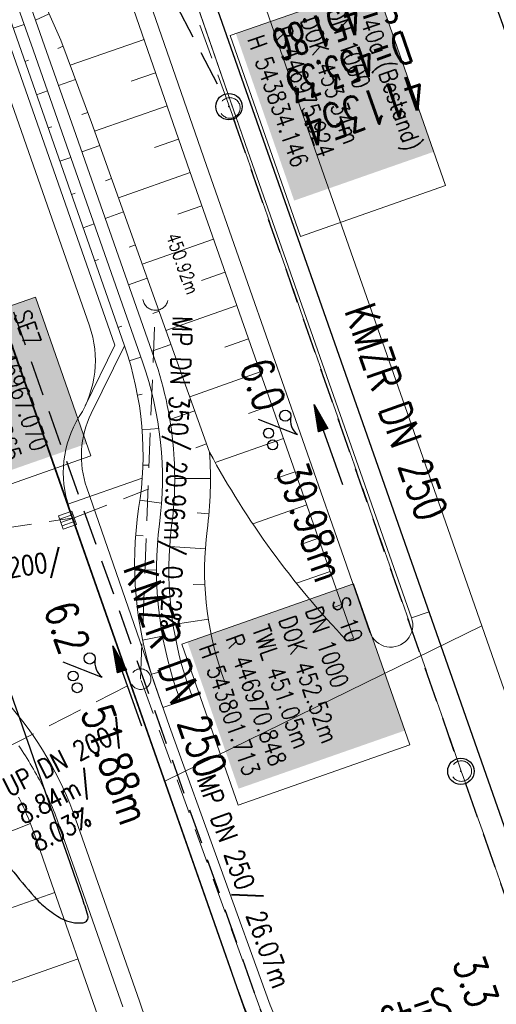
# Model space of a CAD drawing. Extents: x 232973 to 447511, y -373687 to 444035.
# Tile 22 of 40: x 446964 to 446991, y 443783 to 443839. Entities that reach past the tile are written whole.
import ezdxf
from ezdxf.enums import TextEntityAlignment as Align

# ---------------------------------------------------------------- set-up
doc = ezdxf.new("R2010")
doc.units = 0
doc.header["$LTSCALE"] = 2
doc.header["$MEASUREMENT"] = 0
doc.linetypes.add('AUSGEZOGEN', pattern=[0])
doc.linetypes.add('GESTRICH-X2', pattern=[1.5, 1, -0.5])
doc.layers.get('0').update_dxf_attribs({"linetype": 'AUSGEZOGEN'})
for name, color, linetype in [('Beschriftung', 7, 'CONTINUOUS'), ('FBR', 8, 'CONTINUOUS'), ('Hintergrund', 7, 'CONTINUOUS'), ('Hintergrundplan', 7, 'CONTINUOUS'), ('KANAL', 7, 'GESTRICH-X2'), ('PFEIL', 7, 'CONTINUOUS'), ('SCHACHTNR', 6, 'CONTINUOUS'), ('SCHLITZRINNE', 8, 'AUSGEZOGEN'), ('SCHSYMBOL', 7, 'AUSGEZOGEN'), ('STRASSE', 8, 'CONTINUOUS'), ('TEXTO', 4, 'CONTINUOUS'), ('TEXTU', 4, 'CONTINUOUS')]:
    doc.layers.add(name, color=color, linetype=linetype)
doc.styles.add('14059', font='txt_____.ttf', dxfattribs={"width": 0.8, "height": 1})
doc.styles.add('900', font='txt_____.ttf', dxfattribs={"width": 0.8, "height": 1})
doc.styles.add('905', font='txt_____.ttf', dxfattribs={"width": 0.8, "height": 1})
doc.styles.add('ROMANS', font='romans.shx', dxfattribs={"width": 0.8})

# ---------------------------------------------------------------- blocks, each defined once
blk = doc.blocks.new('PROM')
blk.add_line((1.566, 1.817), (0.019, 0.015))
for centre, radius in [((0.317, 1.51), 0.317), ((0.943, 0.291), 0.283), ((1.645, 0.287), 0.283)]:
    blk.add_circle(centre, radius)
blk.add_arc((0.992, 2.682), 1.033, 239.1414, 303.3549)
blk = doc.blocks.new('PFEIL2')
at = {"color": 0}
for p, q in [((0.88, 0.002), (-2.401, -0.012)), ((0.881, -0.271), (0.879, 0.276)), ((0.879, 0.276), (2.429, 0.009)), ((0.911, 0.27), (0.879, 0.265)), ((0.965, 0.261), (0.879, 0.246)), ((1.019, 0.252), (0.879, 0.228)), ((1.073, 0.242), (0.879, 0.209)), ((1.127, 0.233), (0.879, 0.191)), ((1.181, 0.224), (0.879, 0.172)), ((1.235, 0.214), (0.879, 0.154)), ((1.289, 0.205), (0.879, 0.135)), ((1.343, 0.196), (0.879, 0.117)), ((1.397, 0.187), (0.879, 0.098)), ((1.451, 0.177), (0.879, 0.08)), ((1.505, 0.168), (0.879, 0.061)), ((1.559, 0.159), (0.88, 0.043)), ((1.613, 0.149), (0.88, 0.024)), ((1.668, 0.14), (0.88, 0.006)), ((1.722, 0.131), (0.88, -0.013)), ((1.776, 0.121), (0.88, -0.031)), ((1.83, 0.112), (0.88, -0.05)), ((1.884, 0.103), (0.88, -0.068)), ((1.938, 0.094), (0.88, -0.087)), ((1.992, 0.084), (0.88, -0.105)), ((2.046, 0.075), (0.88, -0.124)), ((2.1, 0.066), (0.88, -0.142)), ((2.154, 0.056), (0.88, -0.161)), ((2.208, 0.047), (0.88, -0.179)), ((2.262, 0.038), (0.881, -0.198)), ((2.316, 0.029), (0.881, -0.216)), ((2.37, 0.019), (0.881, -0.235)), ((2.424, 0.01), (0.881, -0.253)), ((2.429, 0.009), (0.881, -0.271))]:
    blk.add_line(p, q, dxfattribs=at)
blk = doc.blocks.new('GST')
at = {"color": 0}
blk.add_circle((0, 0), 0.75, dxfattribs=at)
blk.add_point((0, 0), dxfattribs=at)
blk = doc.blocks.new('10')
blk.add_blockref('GST', (0, 0))
blk = doc.blocks.new('Ein-_Auslauf')
at = {"color": 18, "lineweight": 5, "true_color": 0x000000}
blk.add_lwpolyline([(-0.700676, -0.583948, -0.816874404), (0.724419, -0.589597)], format="xyb", dxfattribs=at)
blk = doc.blocks.new('SK-quadrat Rand')
at = {"color": 18, "lineweight": 5, "true_color": 0x000000}
for p, q in [((-0.4, 0.8), (-0.4, 0)), ((-0.4, 0.8), (0.4, 0.8)), ((-0.2, 0.8), (-0.2, 0)), ((0, 0.8), (0, 0)), ((0.2, 0.8), (0.2, 0)), ((0.4, 0.8), (0.4, 0)), ((-0.4, 0), (0.4, 0))]:
    blk.add_line(p, q, dxfattribs=at)
blk = doc.blocks.new('Schacht')
at = {"color": 18, "lineweight": 5, "true_color": 0x000000}
blk.add_circle((0, 0), 0.779, dxfattribs=at)

msp = doc.modelspace()

# ---------------------------------------------------------------- linework, layer by layer
at = {"layer": 'Beschriftung', "color": 18, "lineweight": 5, "true_color": 0x000000}
for points in [[(446984.192, 443841.145), (446988.179, 443829.733), (446979.934, 443826.853), (446975.948, 443838.265)], [(446964.865, 443823.406), (446968.015, 443814.389), (446962.791, 443812.564), (446959.642, 443821.581)], [(446982.953, 443807.117), (446986.146, 443797.975), (446976.391, 443794.567), (446973.198, 443803.709)]]:
    msp.add_lwpolyline(points, close=True, dxfattribs=at)
at = {"layer": 'FBR'}
for points in [[(446981.167, 443880.67, -0.000036), (446985.547, 443868.172, -0.00001), (446990.142, 443855.056, -0.000011), (446994.25, 443843.328, -0.000533), (447001.752, 443821.837, 0.000455), (447010.521, 443796.702, 0.000701), (447018.513, 443773.963, -0.000624), (447027.494, 443748.425, -0.000234), (447028.928, 443744.324, 0.000022), (447043.87, 443701.542, 0.000434), (447045.613, 443696.566, 0.000135), (447051.241, 443680.557)], [(446963.395, 443791.048, 0.000903), (446963.475, 443790.95, 0.008098), (446964.815, 443789.354, 0.044964), (446965.487, 443788.707, 0.04079), (446966.339, 443788.131, 0.158037), (446967.576, 443787.881, 0.469329), (446967.853, 443788.304, 0.009198), (446967.52, 443789.322, 0.000223), (446952.986, 443831.009, 0.000003), (446941.422, 443864.131, -0.000017)], [(446944.927, 443809.039, 0.01666), (446951.558, 443798.061, 0.023922), (446960.243, 443786.011, 0.001436), (446965.357, 443779.625, 0.003875), (446967.277, 443777.279, 0.002785), (446970.324, 443773.656, -0.000602), (446981.795, 443760.134, -0.0066)]]:
    msp.add_lwpolyline(points, format="xyb", dxfattribs=at)
at = {"layer": 'FBR', "flags": 128}
msp.add_lwpolyline([(446961.903, 443877.94), (446968.147, 443860.134), (446970.628, 443852.863), (446970.799, 443852.274), (446976.341, 443836.546), (446984.571, 443813.112), (446992.782, 443789.739), (447001.122, 443765.641), (447009.39, 443742.174), (447013.083, 443731.651)], dxfattribs=at)
at = {"layer": 'FBR'}
msp.add_lwpolyline([(446978.811, 443777.804), (446977.838, 443779.92), (446953.977, 443847.794), (446944.372, 443875.211)], dxfattribs=at)
at = {"layer": 'Hintergrund', "color": 254, "lineweight": 15, "true_color": 0xcccccc}
for p, q in [((446965.66, 443839.48), (446964.883, 443839.132)), ((446963.611, 443838.672), (446964.227, 443838.888)), ((446971.043, 443838.035), (446966.849, 443836.579)), ((446966.454, 443837.645), (446966.144, 443837.53)), ((446964.273, 443836.784), (446964.478, 443836.856)), ((446967.149, 443835.769), (446966.188, 443835.413)), ((446971.699, 443836.145), (446970.314, 443835.665)), ((446964.934, 443834.897), (446965.552, 443835.113)), ((446972.354, 443834.256), (446968.234, 443832.826)), ((446967.844, 443833.894), (446967.513, 443833.771)), ((446965.595, 443833.009), (446965.802, 443833.082)), ((446973.01, 443832.366), (446971.643, 443831.892)), ((446968.525, 443832.014), (446967.51, 443831.65)), ((446966.256, 443831.122), (446966.877, 443831.339)), ((446969.2, 443830.131), (446968.857, 443830.008)), ((446973.666, 443830.477), (446969.589, 443829.046)), ((446966.918, 443829.234), (446967.125, 443829.307)), ((446974.328, 443828.59), (446972.973, 443828.114)), ((446969.874, 443828.248), (446968.835, 443827.876)), ((446967.579, 443827.347), (446968.202, 443827.565)), ((446974.991, 443826.703), (446970.938, 443825.28)), ((446970.549, 443826.365), (446970.199, 443826.24)), ((446968.24, 443825.459), (446968.449, 443825.532)), ((446971.224, 443824.483), (446970.161, 443824.102)), ((446975.653, 443824.815), (446974.306, 443824.343)), ((446976.315, 443822.928), (446972.288, 443821.515)), ((446971.899, 443822.6), (446971.54, 443822.471)), ((446969.563, 443821.684), (446969.772, 443821.758)), ((446972.573, 443820.717), (446971.486, 443820.328)), ((446976.978, 443821.041), (446975.639, 443820.571)), ((446970.205, 443819.79), (446970.864, 443819.987)), ((446977.64, 443819.154), (446973.637, 443817.749)), ((446973.248, 443818.834), (446972.862, 443818.696)), ((446970.673, 443817.847), (446970.941, 443817.896)), ((446978.302, 443817.267), (446976.972, 443816.8)), ((446973.923, 443816.952), (446972.513, 443816.447)), ((446970.931, 443815.865), (446971.884, 443815.937)), ((446974.598, 443815.069), (446973.98, 443814.848)), ((446978.965, 443815.38), (446975.085, 443814.018)), ((446970.976, 443813.866), (446971.342, 443813.855)), ((446979.627, 443813.493), (446978.456, 443813.082)), ((446974.816, 443813.099), (446972.786, 443813.099)), ((446970.808, 443811.874), (446972.038, 443811.704)), ((446980.29, 443811.605), (446977.226, 443810.53)), ((446974.729, 443811.102), (446974.055, 443811.161)), ((446970.566, 443809.889), (446970.991, 443809.857)), ((446980.952, 443809.718), (446980.109, 443809.422)), ((446974.526, 443809.113), (446972.5, 443809.247)), ((446970.508, 443807.891), (446971.756, 443807.915)), ((446981.614, 443807.831), (446979.704, 443807.163)), ((446974.503, 443807.114), (446973.827, 443807.084)), ((446970.641, 443805.896), (446971.041, 443805.942)), ((446982.274, 443805.943), (446981.876, 443805.804)), ((446986.247, 443805.196), (446987.19, 443805.526)), ((446974.7, 443805.124), (446972.694, 443804.814)), ((446990.247, 443804.732), (446972.23, 443795.926)), ((446970.963, 443803.923), (446972.094, 443804.163)), ((446982.562, 443803.905), (446982.941, 443804.038)), ((446975.114, 443803.169), (446974.46, 443802.993)), ((446971.471, 443801.989), (446971.82, 443802.099)), ((446972.118, 443800.097), (446973.137, 443800.45)), ((446973.796, 443800.685), (446973.182, 443800.469)), ((446960.392, 443791.883), (446964.588, 443793.509)), ((446961.724, 443788.112), (446965.971, 443789.6)), ((446963.046, 443784.337), (446967.293, 443785.825))]:
    msp.add_line(p, q, dxfattribs=at)
for points in [[(446930.981, 443963.092), (446935.389, 443950.486), (446944.145, 443925.367), (446950.833, 443906.385), (446961.358, 443876.315), (446970.072, 443851.509), (446976.947, 443831.697), (446984.754, 443809.453), (446986.245, 443805.194)], [(446928.621, 443962.266), (446933.029, 443949.661), (446941.786, 443924.54), (446948.475, 443905.556), (446958.999, 443875.488), (446967.712, 443850.685), (446974.586, 443830.874), (446982.395, 443808.625), (446983.885, 443804.368)], [(446927.677, 443961.935), (446932.085, 443949.331), (446940.842, 443924.21), (446947.531, 443905.225), (446958.055, 443875.157), (446966.767, 443850.356), (446973.642, 443830.544), (446981.452, 443808.294), (446982.941, 443804.038)], [(446920.745, 443959.509), (446969.389, 443820.669), (446967.702, 443817.237)], [(446915.554, 443957.692), (446966.79, 443811.454)], [(446967.786, 443812.572), (446972.492, 443799.021), (446978.213, 443783.197), (446982.06, 443774.089), (446985.464, 443766.903), (446994.432, 443755.525)], [(446966.228, 443793.4), (446966.209, 443793.453), (446966.151, 443793.617), (446966.09, 443793.781), (446966.029, 443793.943), (446965.965, 443794.105), (446965.901, 443794.267), (446965.834, 443794.428), (446965.767, 443794.588), (446965.697, 443794.748), (446965.627, 443794.907), (446965.555, 443795.066), (446965.524, 443795.133), (446965.481, 443795.223), (446965.406, 443795.38), (446965.33, 443795.537), (446965.252, 443795.692), (446965.173, 443795.847), (446965.092, 443796.002), (446965.01, 443796.155), (446964.926, 443796.308), (446964.842, 443796.46), (446964.755, 443796.611), (446964.668, 443796.761), (446964.579, 443796.911), (446964.488, 443797.06), (446964.396, 443797.208), (446964.303, 443797.355), (446964.209, 443797.501), (446964.113, 443797.646), (446964.016, 443797.791), (446963.918, 443797.934)], [(446963.918, 443797.934), (446964.016, 443797.791), (446964.113, 443797.646), (446964.209, 443797.501), (446964.303, 443797.355), (446964.396, 443797.208), (446964.488, 443797.06), (446964.579, 443796.911), (446964.668, 443796.761), (446964.755, 443796.611), (446964.842, 443796.46), (446964.926, 443796.308), (446965.01, 443796.155), (446965.092, 443796.002), (446965.173, 443795.847), (446965.252, 443795.692), (446965.33, 443795.537), (446965.406, 443795.38), (446965.481, 443795.223), (446965.524, 443795.133), (446965.555, 443795.066), (446965.627, 443794.907), (446965.697, 443794.748), (446965.767, 443794.588), (446965.834, 443794.428), (446965.901, 443794.267), (446965.965, 443794.105), (446966.029, 443793.943), (446966.09, 443793.781), (446966.151, 443793.617), (446966.209, 443793.453), (446966.228, 443793.4), (446967.2, 443790.626), (446969.837, 443783.1)], [(446966.228, 443793.4), (446966.209, 443793.453), (446966.151, 443793.617), (446966.09, 443793.781), (446966.029, 443793.943), (446965.965, 443794.105), (446965.901, 443794.267), (446965.834, 443794.428), (446965.767, 443794.588), (446965.697, 443794.748), (446965.627, 443794.907), (446965.555, 443795.066), (446965.524, 443795.133), (446965.481, 443795.223), (446965.406, 443795.38), (446965.33, 443795.537), (446965.252, 443795.692), (446965.173, 443795.847), (446965.092, 443796.002), (446965.01, 443796.155), (446964.926, 443796.308), (446964.842, 443796.46), (446964.755, 443796.611), (446964.668, 443796.761), (446964.579, 443796.911), (446964.488, 443797.06), (446964.396, 443797.208), (446964.303, 443797.355), (446964.209, 443797.501), (446964.113, 443797.646), (446964.016, 443797.791), (446963.918, 443797.934)], [(446963.918, 443797.934), (446964.016, 443797.791), (446964.113, 443797.646), (446964.209, 443797.501), (446964.303, 443797.355), (446964.396, 443797.208), (446964.488, 443797.06), (446964.579, 443796.911), (446964.668, 443796.761), (446964.755, 443796.611), (446964.842, 443796.46), (446964.926, 443796.308), (446965.01, 443796.155), (446965.092, 443796.002), (446965.173, 443795.847), (446965.252, 443795.692), (446965.33, 443795.537), (446965.406, 443795.38), (446965.481, 443795.223), (446965.524, 443795.133), (446965.555, 443795.066), (446965.627, 443794.907), (446965.697, 443794.748), (446965.767, 443794.588), (446965.834, 443794.428), (446965.901, 443794.267), (446965.965, 443794.105), (446966.029, 443793.943), (446966.09, 443793.781), (446966.151, 443793.617), (446966.209, 443793.453), (446966.228, 443793.4), (446967.2, 443790.626), (446969.837, 443783.1)], [(446968.422, 443782.601), (446965.785, 443790.13), (446964.813, 443792.904), (446964.795, 443792.953), (446964.741, 443793.104), (446964.686, 443793.255), (446964.629, 443793.404), (446964.57, 443793.554), (446964.511, 443793.703), (446964.45, 443793.851), (446964.387, 443793.999), (446964.324, 443794.146), (446964.259, 443794.292), (446964.192, 443794.438), (446964.164, 443794.5), (446964.125, 443794.583), (446964.056, 443794.728), (446963.985, 443794.872), (446963.913, 443795.016)]]:
    msp.add_lwpolyline(points, dxfattribs=at)
for points in [[(446924.053, 443960.667), (446925.474, 443956.139), (446926.759, 443951.291), (446928.435, 443946.58), (446930.016, 443941.836), (446931.646, 443937.11), (446933.238, 443932.369), (446935.009, 443927.692), (446935.337, 443926.67), (446944.818, 443899.341), (446957.928, 443861.55), (446959.567, 443856.826), (446961.21, 443852.104), (446962.857, 443847.383), (446964.506, 443842.663), (446965.485, 443839.871), (446966.322, 443838.001), (446968.06, 443833.311), (446974.767, 443814.597, -0.048938), (446974.626, 443810.161, 0.113003), (446975.444, 443802.08), (446975.7, 443801.39)], [(446972.118, 443800.097), (446971.608, 443801.57, -0.118953), (446970.735, 443811.394, 0.125853), (446969.93, 443820.636), (446921.217, 443959.674, 0.414457)], [(446919.801, 443959.179), (446967.939, 443821.782, -0.227664), (446967.365, 443816.618, 0.227694), (446966.79, 443811.454)], [(446897.237, 443843.634), (446898.106, 443841.154, 0.197945), (446909.764, 443828.07), (446957.035, 443805.108, -0.198221), (446967.172, 443793.731), (446970.78, 443783.432, 0.096812), (446989.43, 443751.056)], [(446969.93, 443820.636), (446968.046, 443816.802, 0.200367), (446967.786, 443812.572)], [(446982.562, 443803.905, -0.067137), (446974.767, 443814.597)], [(446966.79, 443811.454), (446975.97, 443785.251, 0.045108), (446983.281, 443769.125, 0.044349), (446993.32, 443754.542), (447000.305, 443746.107)], [(446983.887, 443804.369, 1), (446986.247, 443805.196)]]:
    msp.add_lwpolyline(points, format="xyb", dxfattribs=at)
at = {"layer": 'Hintergrundplan', "color": 254, "lineweight": 15, "true_color": 0xcccccc}
for p, q in [((446970.072, 443851.509), (446976.947, 443831.697)), ((446965.66, 443839.48), (446964.883, 443839.132)), ((446963.611, 443838.672), (446964.227, 443838.888)), ((446971.043, 443838.035), (446966.849, 443836.579)), ((446966.454, 443837.645), (446966.144, 443837.53)), ((446964.273, 443836.784), (446964.478, 443836.856)), ((446967.149, 443835.769), (446966.188, 443835.413)), ((446971.699, 443836.145), (446970.314, 443835.665)), ((446964.934, 443834.897), (446965.552, 443835.113)), ((446972.354, 443834.256), (446968.234, 443832.826)), ((446967.844, 443833.894), (446967.513, 443833.771)), ((446965.595, 443833.009), (446965.802, 443833.082)), ((446973.01, 443832.366), (446971.643, 443831.892)), ((446968.525, 443832.014), (446967.51, 443831.65)), ((446966.256, 443831.122), (446966.877, 443831.339)), ((446976.947, 443831.697), (446984.754, 443809.453)), ((446969.2, 443830.131), (446968.857, 443830.008)), ((446973.666, 443830.477), (446969.589, 443829.046)), ((446966.918, 443829.234), (446967.125, 443829.307)), ((446974.328, 443828.59), (446972.973, 443828.114)), ((446969.874, 443828.248), (446968.835, 443827.876)), ((446967.579, 443827.347), (446968.202, 443827.565)), ((446974.991, 443826.703), (446970.938, 443825.28)), ((446970.549, 443826.365), (446970.199, 443826.24)), ((446968.24, 443825.459), (446968.449, 443825.532)), ((446971.224, 443824.483), (446970.161, 443824.102)), ((446975.653, 443824.815), (446974.306, 443824.343)), ((446976.315, 443822.928), (446972.288, 443821.515)), ((446971.899, 443822.6), (446971.54, 443822.471)), ((446969.563, 443821.684), (446969.772, 443821.758)), ((446972.573, 443820.717), (446971.486, 443820.328)), ((446976.978, 443821.041), (446975.639, 443820.571)), ((446970.205, 443819.79), (446970.864, 443819.987)), ((446977.64, 443819.154), (446973.637, 443817.749)), ((446973.248, 443818.834), (446972.862, 443818.696)), ((446970.673, 443817.847), (446970.941, 443817.896)), ((446978.302, 443817.267), (446976.972, 443816.8)), ((446973.923, 443816.952), (446972.513, 443816.447)), ((446970.931, 443815.865), (446971.884, 443815.937)), ((446974.598, 443815.069), (446973.98, 443814.848)), ((446978.965, 443815.38), (446975.085, 443814.018)), ((446970.976, 443813.866), (446971.342, 443813.855)), ((446979.627, 443813.493), (446978.456, 443813.082)), ((446966.72, 443811.654), (446970.939, 443813.132)), ((446974.816, 443813.099), (446972.786, 443813.099)), ((446970.808, 443811.874), (446972.038, 443811.704)), ((446980.29, 443811.605), (446977.226, 443810.53)), ((446974.729, 443811.102), (446974.055, 443811.161)), ((446970.566, 443809.889), (446970.991, 443809.857)), ((446980.952, 443809.718), (446980.109, 443809.422)), ((446984.754, 443809.453), (446986.245, 443805.194)), ((446974.526, 443809.113), (446972.5, 443809.247)), ((446970.508, 443807.891), (446971.756, 443807.915)), ((446981.614, 443807.831), (446979.704, 443807.163)), ((446974.503, 443807.114), (446973.827, 443807.084)), ((446970.641, 443805.896), (446971.041, 443805.942)), ((446982.274, 443805.943), (446981.876, 443805.804)), ((446986.247, 443805.196), (446987.19, 443805.526)), ((446974.7, 443805.124), (446972.694, 443804.814)), ((446990.247, 443804.732), (446972.23, 443795.926)), ((446970.963, 443803.923), (446972.094, 443804.163)), ((446982.562, 443803.905), (446982.941, 443804.038)), ((446975.114, 443803.169), (446974.46, 443802.993)), ((446971.471, 443801.989), (446971.82, 443802.099)), ((446972.118, 443800.097), (446973.137, 443800.45)), ((446973.796, 443800.685), (446973.182, 443800.469)), ((446960.392, 443791.883), (446964.588, 443793.509)), ((446961.724, 443788.112), (446965.971, 443789.6)), ((446963.046, 443784.337), (446967.293, 443785.825))]:
    msp.add_line(p, q, dxfattribs=at)
for points in [[(446934.402, 443964.289), (446938.811, 443951.683), (446947.566, 443926.566), (446954.254, 443907.586), (446964.779, 443877.515), (446973.494, 443852.704), (446980.369, 443832.892), (446988.175, 443810.653), (446997.053, 443785.283), (447004.526, 443763.549), (447021.071, 443716.597)], [(446928.621, 443962.266), (446933.029, 443949.661), (446941.786, 443924.54), (446948.475, 443905.556), (446958.999, 443875.488), (446967.712, 443850.685), (446974.586, 443830.874), (446982.395, 443808.625), (446983.885, 443804.368)], [(446927.677, 443961.935), (446932.085, 443949.331), (446940.842, 443924.21), (446947.531, 443905.225), (446958.055, 443875.157), (446966.767, 443850.356), (446973.642, 443830.544), (446981.452, 443808.294), (446982.941, 443804.038)], [(446920.745, 443959.509), (446969.389, 443820.669), (446967.702, 443817.237)], [(446915.554, 443957.692), (446966.79, 443811.454)], [(446967.786, 443812.572), (446972.492, 443799.021), (446978.213, 443783.197), (446982.06, 443774.089), (446985.464, 443766.903), (446994.432, 443755.525)], [(446966.228, 443793.4), (446966.209, 443793.453), (446966.151, 443793.617), (446966.09, 443793.781), (446966.029, 443793.943), (446965.965, 443794.105), (446965.901, 443794.267), (446965.834, 443794.428), (446965.767, 443794.588), (446965.697, 443794.748), (446965.627, 443794.907), (446965.555, 443795.066), (446965.524, 443795.133), (446965.481, 443795.223), (446965.406, 443795.38), (446965.33, 443795.537), (446965.252, 443795.692), (446965.173, 443795.847), (446965.092, 443796.002), (446965.01, 443796.155), (446964.926, 443796.308), (446964.842, 443796.46), (446964.755, 443796.611), (446964.668, 443796.761), (446964.579, 443796.911), (446964.488, 443797.06), (446964.396, 443797.208), (446964.303, 443797.355), (446964.209, 443797.501), (446964.113, 443797.646), (446964.016, 443797.791), (446963.918, 443797.934)], [(446963.918, 443797.934), (446964.016, 443797.791), (446964.113, 443797.646), (446964.209, 443797.501), (446964.303, 443797.355), (446964.396, 443797.208), (446964.488, 443797.06), (446964.579, 443796.911), (446964.668, 443796.761), (446964.755, 443796.611), (446964.842, 443796.46), (446964.926, 443796.308), (446965.01, 443796.155), (446965.092, 443796.002), (446965.173, 443795.847), (446965.252, 443795.692), (446965.33, 443795.537), (446965.406, 443795.38), (446965.481, 443795.223), (446965.524, 443795.133), (446965.555, 443795.066), (446965.627, 443794.907), (446965.697, 443794.748), (446965.767, 443794.588), (446965.834, 443794.428), (446965.901, 443794.267), (446965.965, 443794.105), (446966.029, 443793.943), (446966.09, 443793.781), (446966.151, 443793.617), (446966.209, 443793.453), (446966.228, 443793.4), (446967.2, 443790.626), (446969.837, 443783.1)], [(446966.228, 443793.4), (446966.209, 443793.453), (446966.151, 443793.617), (446966.09, 443793.781), (446966.029, 443793.943), (446965.965, 443794.105), (446965.901, 443794.267), (446965.834, 443794.428), (446965.767, 443794.588), (446965.697, 443794.748), (446965.627, 443794.907), (446965.555, 443795.066), (446965.524, 443795.133), (446965.481, 443795.223), (446965.406, 443795.38), (446965.33, 443795.537), (446965.252, 443795.692), (446965.173, 443795.847), (446965.092, 443796.002), (446965.01, 443796.155), (446964.926, 443796.308), (446964.842, 443796.46), (446964.755, 443796.611), (446964.668, 443796.761), (446964.579, 443796.911), (446964.488, 443797.06), (446964.396, 443797.208), (446964.303, 443797.355), (446964.209, 443797.501), (446964.113, 443797.646), (446964.016, 443797.791), (446963.918, 443797.934)], [(446963.918, 443797.934), (446964.016, 443797.791), (446964.113, 443797.646), (446964.209, 443797.501), (446964.303, 443797.355), (446964.396, 443797.208), (446964.488, 443797.06), (446964.579, 443796.911), (446964.668, 443796.761), (446964.755, 443796.611), (446964.842, 443796.46), (446964.926, 443796.308), (446965.01, 443796.155), (446965.092, 443796.002), (446965.173, 443795.847), (446965.252, 443795.692), (446965.33, 443795.537), (446965.406, 443795.38), (446965.481, 443795.223), (446965.524, 443795.133), (446965.555, 443795.066), (446965.627, 443794.907), (446965.697, 443794.748), (446965.767, 443794.588), (446965.834, 443794.428), (446965.901, 443794.267), (446965.965, 443794.105), (446966.029, 443793.943), (446966.09, 443793.781), (446966.151, 443793.617), (446966.209, 443793.453), (446966.228, 443793.4), (446967.2, 443790.626), (446969.837, 443783.1)], [(446968.422, 443782.601), (446965.785, 443790.13), (446964.813, 443792.904), (446964.795, 443792.953), (446964.741, 443793.104), (446964.686, 443793.255), (446964.629, 443793.404), (446964.57, 443793.554), (446964.511, 443793.703), (446964.45, 443793.851), (446964.387, 443793.999), (446964.324, 443794.146), (446964.259, 443794.292), (446964.192, 443794.438), (446964.164, 443794.5), (446964.125, 443794.583), (446964.056, 443794.728), (446963.985, 443794.872), (446963.913, 443795.016)]]:
    msp.add_lwpolyline(points, dxfattribs=at)
for points in [[(446924.053, 443960.667), (446925.474, 443956.139), (446926.759, 443951.291), (446928.435, 443946.58), (446930.016, 443941.836), (446931.646, 443937.11), (446933.238, 443932.369), (446935.009, 443927.692), (446935.337, 443926.67), (446944.818, 443899.341), (446957.928, 443861.55), (446959.567, 443856.826), (446961.21, 443852.104), (446962.857, 443847.383), (446964.506, 443842.663), (446965.485, 443839.871), (446966.322, 443838.001), (446968.06, 443833.311), (446974.767, 443814.597, -0.048938), (446974.626, 443810.161, 0.113003), (446975.444, 443802.08), (446975.7, 443801.39)], [(446973.14, 443800.442), (446972.871, 443801.167, -0.113568), (446971.918, 443810.508, 0.117419), (446970.956, 443819.724), (446966.39, 443832.726), (446964.733, 443837.444), (446963.079, 443842.163), (446961.43, 443846.883), (446959.783, 443851.604), (446958.14, 443856.326), (446956.501, 443861.05), (446943.391, 443898.841), (446922.17, 443960.008)], [(446922.831, 443960.239), (446944.052, 443899.07), (446957.162, 443861.279), (446958.801, 443856.556), (446960.444, 443851.835), (446962.091, 443847.114), (446963.74, 443842.394), (446965.393, 443837.676), (446967.05, 443832.958), (446971.617, 443819.956, -0.068029), (446972.741, 443814.463, -0.048999), (446972.612, 443810.418, 0.113451), (446973.531, 443801.401), (446973.796, 443800.685)], [(446972.118, 443800.097), (446971.608, 443801.57, -0.118953), (446970.735, 443811.394, 0.125853), (446969.93, 443820.636), (446921.217, 443959.674, 0.414457)], [(446919.801, 443959.179), (446967.939, 443821.782, -0.227664), (446967.365, 443816.618, 0.227694), (446966.79, 443811.454)], [(446897.237, 443843.634), (446898.106, 443841.154, 0.197945), (446909.764, 443828.07), (446957.035, 443805.108, -0.198221), (446967.172, 443793.731), (446970.78, 443783.432, 0.096812), (446989.43, 443751.056)], [(446969.93, 443820.636), (446968.046, 443816.802, 0.200367), (446967.786, 443812.572)], [(446982.562, 443803.905, -0.067137), (446974.767, 443814.597)], [(446966.79, 443811.454), (446975.97, 443785.251, 0.045108), (446983.281, 443769.125, 0.044349), (446993.32, 443754.542), (447000.305, 443746.107)], [(446983.887, 443804.369, 1), (446986.247, 443805.196)]]:
    msp.add_lwpolyline(points, format="xyb", dxfattribs=at)
at = {"layer": 'KANAL', "color": 92, "lineweight": 5, "true_color": 0x00b400}
for p, q in [((446975.924, 443834.146, 453.34), (446957.072, 443885.649, 452.86)), ((446989.077, 443796.493, 453.495), (446975.924, 443834.146, 453.34)), ((446970.848, 443801.713, 452.524), (446971.673, 443822.652, 450.919)), ((446967.07, 443810.865, 452.5), (446971.28, 443812.5)), ((446959.708, 443809.793, 452.622), (446967.07, 443810.865, 452.5)), ((446962.973, 443797.692, 452.401), (446970.848, 443801.713, 452.524)), ((446979.739, 443777.201, 452.91), (446970.848, 443801.713, 452.524)), ((447002.415, 443758.797, 453.559), (446989.077, 443796.493, 453.495))]:
    msp.add_line(p, q, dxfattribs=at)
at = {"layer": 'KANAL'}
for p, q in [((446959.094, 443866.594), (446975.531, 443834.875)), ((446976.125, 443833.5), (446988.813, 443797.188)), ((446962.625, 443825.406), (446979.438, 443777.906)), ((446989.313, 443795.781), (447002.125, 443759.469))]:
    msp.add_line(p, q, dxfattribs=at)
at = {"layer": 'SCHLITZRINNE'}
for points in [[(446946.636, 443968.571, 0.000016), (446947.849, 443965.085, 0.000199), (446950.544, 443957.352, 0.000027), (446955.553, 443942.997, 0.000044), (446958.667, 443934.078, 0.000101), (446962.051, 443924.393, 0.000084), (446966.153, 443912.669, 0.000975), (446970.092, 443901.486, -0.001001), (446974.031, 443890.303, -0.000613), (446978.162, 443878.453, 0.000574), (446982.293, 443866.603, 0.000043), (446985.962, 443856.119, 0.000041), (446989.821, 443845.1, 0.000098), (446990.721, 443842.532, -0.000006), (447006.522, 443797.477, -0.000336), (447009.233, 443789.73, -0.000126), (447016.458, 443769.022)], [(446977.569, 443880.16, -0.000088), (446978.162, 443878.453, 0.000574), (446982.293, 443866.603, 0.000043), (446985.962, 443856.119, 0.000041), (446989.821, 443845.1, 0.000098), (446990.721, 443842.532, -0.000006), (447006.522, 443797.477, -0.000336), (447009.233, 443789.73, -0.000126), (447016.458, 443769.022)]]:
    msp.add_lwpolyline(points, format="xyb", dxfattribs=at)
at = {"layer": 'SCHLITZRINNE', "flags": 128}
msp.add_lwpolyline([(446989.517, 443844.295, 0.000074), (446990.199, 443842.349, -0.000028), (447005.687, 443798.185)], format="xyb", dxfattribs=at)
at = {"layer": 'STRASSE', "flags": 128}
msp.add_lwpolyline([(447047.811, 443880.499, -0.029316), (447047.6, 443881.712, -0.048309), (447047.588, 443882.46, -0.003989), (447047.7, 443883.729, -0.018558), (447047.736, 443884, -0.014366), (447047.867, 443884.652, 0.011385), (447048.038, 443885.474, 0.018058), (447048.229, 443886.775, 0.033238), (447048.26, 443887.489, 0.038321), (447048.197, 443888.117, 0.031729), (447048.016, 443888.858, 0.007148), (447047.154, 443891.481, 0.000765), (447038.709, 443915.867, 0.000011), (447031.122, 443937.667, 0.000037), (447028.833, 443944.241, 0.000505), (447025.263, 443954.458, 0.001272)], format="xyb", dxfattribs=at)

# ---------------------------------------------------------------- block references
at = {"layer": 'KANAL', "xscale": 0.75, "yscale": 0.75, "zscale": 0.75}
for p in [(446975.924, 443834.146, 453.34), (446970.848, 443801.713, 452.524), (446989.077, 443796.493, 453.495)]:
    msp.add_blockref('Schacht', p, dxfattribs=at)
at = {"layer": 'KANAL'}
for name, p, rotation in [('Ein-_Auslauf', (446971.673, 443822.652, 450.919), 177.4641632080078), ('SK-quadrat Rand', (446967.07, 443810.865, 452.5), 109.3053680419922)]:
    msp.add_blockref(name, p, dxfattribs=dict(at, rotation=rotation))
at = {"layer": 'PFEIL'}
for p, rotation in [((446981.519, 443815.02), 109.2535000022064), ((446970.086, 443801.327), 109.4856000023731)]:
    msp.add_blockref('PFEIL2', p, dxfattribs=dict(at, rotation=rotation))
at = {"layer": 'SCHSYMBOL', "rotation": 289.2892000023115}
for p in [(446975.872, 443834.22), (446989.054, 443796.48)]:
    msp.add_blockref('10', p, dxfattribs=at)
at = {"layer": 'TEXTU'}
for p, rotation in [((446977.538, 443816.474), 289.2535000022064), ((446966.424, 443802.684), 289.4856000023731)]:
    msp.add_blockref('PROM', p, dxfattribs=dict(at, rotation=rotation))

# ---------------------------------------------------------------- texts
at = {"layer": 'Beschriftung', "color": 18, "true_color": 0x000000, "char_height": 1, "attachment_point": 1, "rotation": 289.2551, "line_spacing_factor": 0.959981, "style": '14059', "bg_fill": 1, "box_fill_scale": 1.5, "bg_fill_color": 256, "bg_fill_true_color": 11599800, "bg_fill_transparency": 0}
for s, insert in [('S 40a (Bestand)^JDN 1000^JDOK 453.34m^JR 446975.924^JH 543834.146', (446983.885, 443840.508)), ('SE7^JR 446967.070^JH 543810.865', (446964.558, 443822.769)), ('S 10^JDN 1000^JDOK 452.52m^JTWL 451.05m^JR 446970.848^JH 543801.713', (446982.646, 443806.48))]:
    msp.add_mtext(s, dxfattribs=dict(at, insert=insert))
at = {"layer": 'Beschriftung', "color": 92, "true_color": 0x00b400, "char_height": 1.1, "attachment_point": 1, "line_spacing_factor": 0.959981, "style": '905'}
for s, insert, rotation in [('MP DN 350/ 20.96m/ 0.62%', (446973.787, 443822.297), 267.7437), ('UP DN 200/^J7.44m', (446958.823, 443807.925), 8.2848), ('UP DN 200/^J8.84m/^J8.03%', (446962.891, 443795.996), 27.049), ('MP DN 250/ 26.07m', (446975.061, 443796.411), 289.9367)]:
    msp.add_mtext(s, dxfattribs=dict(at, insert=insert, rotation=rotation))
at = {"layer": 'KANAL', "color": 18, "true_color": 0x000000, "insert": (446972.998, 443827.122), "char_height": 0.75, "attachment_point": 1, "rotation": 289.3525, "line_spacing_factor": 0.959981, "style": '900'}
msp.add_mtext('450.92m', dxfattribs=at)
at = {"layer": 'SCHACHTNR', "style": 'ROMANS'}
for s, height, width, p in [('S=451.86', 1.8, 0.6, (446985.016, 443840.87)), ('D=453.33', 1.8, 0.6, (446985.828, 443838.527)), ('411354', 2, 0.7, (446986.641, 443836.152)), ('S=451.26', 1.8, 0.6, (446988.086, 443784.271))]:
    msp.add_text(s, height=height, rotation=199.2892, dxfattribs=dict(at, width=width)).set_placement(p)
at = {"layer": 'TEXTO', "style": 'ROMANS', "width": 0.75}
for rotation, p in [(289.2535, (446984.521, 443816.593)), (289.4856, (446971.969, 443802))]:
    msp.add_text('KMZR DN 250', height=1.8, rotation=rotation, dxfattribs=at).set_placement(p, align=Align.CENTER)
at = {"layer": 'TEXTU', "style": 'ROMANS', "width": 0.75}
for s, rotation, p in [('6.0', 289.2535, (446976.474, 443819.514)), ('39.98m', 289.2535, (446978.536, 443813.639)), ('6.2', 289.4856, (446965.344, 443805.719)), ('51.88m', 289.4856, (446967.438, 443799.844)), ('3.3', 289.4496, (446988.568, 443785.644))]:
    msp.add_text(s, height=1.8, rotation=rotation, dxfattribs=at).set_placement(p)

doc.saveas('drawing.dxf')
